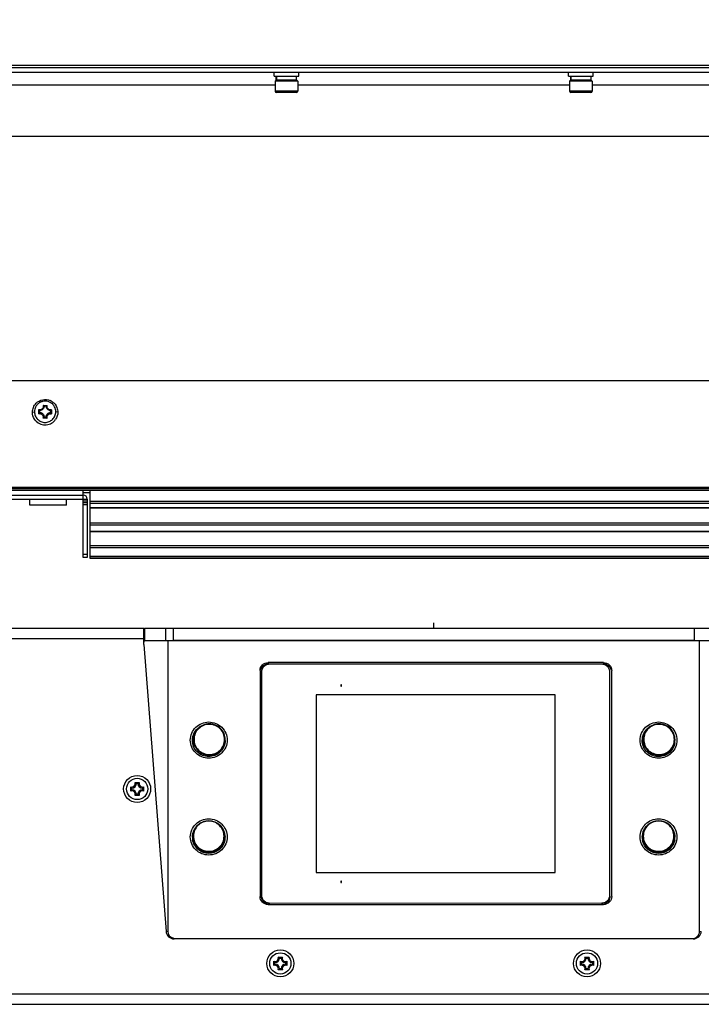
# Model space of a CAD drawing. Header units: millimetres. Extents: x 0 to 420, y 0 to 297.
# Tile 52 of 104: x 144 to 186, y 177 to 237. Entities that reach past the tile are written whole.
import ezdxf

# ---------------------------------------------------------------- set-up
doc = ezdxf.new("R2010")
doc.units = ezdxf.units.MM
doc.header["$LTSCALE"] = 23.1
doc.layers.get('0').update_dxf_attribs({"linetype": 'CONTINUOUS'})
for name, color, linetype in [('02___PRT_ALL_AXES', 7, 'CONTINUOUS'), ('06___PRT_ALL_SURFS', 7, 'CONTINUOUS'), ('DIM_PILOTEES', 7, 'CONTINUOUS')]:
    doc.layers.add(name, color=color, linetype=linetype)
doc.styles.get("Standard").update_dxf_attribs({"font": 'txt', "width": 0.7})
doc.dimstyles.new('DIMSTYLE_2', dxfattribs={"dimtxt": 2.5, "dimasz": 3.5, "dimexe": 2, "dimexo": 0, "dimtad": 1, "dimlfac": 4, "dimdsep": 46, "dimtxsty": 'Standard', "dimblk": '_FILLED', "dimblk1": '_FILLED', "dimblk2": '_FILLED', "dimcen": 0.09, "dimazin": 2, "dimtp": 0.8, "dimtm": 0.8, "dimtfac": 1, "dimtofl": 0, "dimtmove": 0, "dimatfit": 3, "dimldrblk": '_FILLED', "dimfxl": 0, "dimtolj": 1, "dimarcsym": 0})

# ---------------------------------------------------------------- blocks, each defined once
blk = doc.blocks.new('_FILLED')
at = {"color": 0, "linetype": 'ByBlock'}
blk.add_solid([(0, 0), (-1, 0.143), (-1, -0.143)], dxfattribs=at)
blk = doc.blocks.new('*D3')
at = {"layer": 'DIM_PILOTEES', "color": 2, "linetype": 'Continuous'}
for p, q in [((44.092, 203.811), (44.092, 268.512)), ((294.092, 203.807), (294.092, 268.512)), ((44.092, 266.512), (169.092, 266.512)), ((294.092, 266.512), (169.092, 266.512))]:
    blk.add_line(p, q, dxfattribs=at)
at = {"layer": 'DIM_PILOTEES', "color": 2, "linetype": 'Continuous', "xscale": 3.5, "yscale": 3.5, "zscale": 3.5, "rotation": 180}
blk.add_blockref('_FILLED', (44.092, 266.512), dxfattribs=at)
at = {"layer": 'DIM_PILOTEES', "color": 2, "linetype": 'Continuous', "xscale": 3.5, "yscale": 3.5, "zscale": 3.5}
blk.add_blockref('_FILLED', (294.092, 266.512), dxfattribs=at)
at = {"layer": 'DIM_PILOTEES', "color": 2, "linetype": 'Continuous', "insert": (168.02, 269.637), "char_height": 2.5, "width": 10.98214, "attachment_point": 2, "line_spacing_factor": 0.9}
blk.add_mtext('{\\ftxt;\\W0.0001;\\H0.0001;\\~}{\\ftxt;\\W2.9285714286;\\H2.5; }{\\ftxt;\\W0.0001;\\H0.0001;\\~}', dxfattribs=at)

msp = doc.modelspace()

# ---------------------------------------------------------------- linework, layer by layer
at = {"color": 7, "linetype": 'Continuous'}
for p, q in [((44.5293, 234.1414), (293.9168, 234.1414)), ((293.9168, 233.9789), (44.5293, 233.9789)), ((44.5418, 233.7289), (293.9168, 233.7289)), ((159.4793, 233.4789), (159.4793, 233.7289)), ((160.9793, 233.4789), (160.9793, 233.7289)), ((177.4793, 233.4789), (177.4793, 233.7289)), ((178.9793, 233.4789), (178.9793, 233.7289)), ((159.4793, 233.4789), (160.9793, 233.4789)), ((159.5956, 233.2289), (159.5418, 233.1751)), ((159.5418, 233.1751), (159.5418, 232.5539)), ((160.9168, 233.1751), (159.5418, 233.1751)), ((160.8631, 233.2289), (159.5956, 233.2289)), ((159.6043, 233.2289), (159.6043, 233.4789)), ((159.6117, 233.2289), (159.6117, 233.4789)), ((159.6362, 233.2289), (159.6362, 233.4789)), ((160.8543, 233.2289), (160.8543, 233.4789)), ((160.8631, 233.2289), (160.9168, 233.1751)), ((160.9168, 233.1751), (160.9168, 232.5539)), ((177.4793, 233.4789), (178.9793, 233.4789)), ((177.5956, 233.2289), (177.5418, 233.1751)), ((177.5418, 233.1751), (177.5418, 232.5539)), ((178.9168, 233.1751), (177.5418, 233.1751)), ((178.8631, 233.2289), (177.5956, 233.2289)), ((177.6043, 233.2289), (177.6043, 233.4789)), ((177.6117, 233.2289), (177.6117, 233.4789)), ((177.6362, 233.2289), (177.6362, 233.4789)), ((178.8543, 233.2289), (178.8543, 233.4789)), ((178.8631, 233.2289), (178.9168, 233.1751)), ((178.9168, 233.1751), (178.9168, 232.5539)), ((159.5418, 232.9264), (142.9168, 232.9264)), ((160.9168, 232.5539), (159.5418, 232.5539)), ((160.8418, 232.4789), (159.6168, 232.4789)), ((177.5418, 232.9264), (160.9168, 232.9264)), ((178.9168, 232.5539), (177.5418, 232.5539)), ((178.8418, 232.4789), (177.6168, 232.4789)), ((195.5418, 232.9264), (178.9168, 232.9264)), ((48.3543, 214.8636), (290.1043, 214.8636)), ((145.3558, 213.3477), (145.6113, 213.345)), ((145.5474, 213.3094), (145.4185, 213.3108)), ((144.7043, 212.9288), (144.8296, 212.9456)), ((145.0862, 212.8316), (145.089, 213.0868)), ((145.141, 213.0394), (145.1396, 212.9106)), ((145.6028, 212.5623), (145.3474, 212.565)), ((145.4112, 212.6333), (145.5401, 212.632)), ((145.8177, 212.9034), (145.819, 213.0321)), ((145.8724, 213.0784), (145.8697, 212.8232)), ((146.2543, 212.9288), (146.1292, 212.9456)), ((96.375, 208.3493), (242.0836, 208.3493)), ((96.4272, 208.2588), (242.0314, 208.2588)), ((96.477, 208.1727), (241.9817, 208.1727)), ((96.4873, 208.1548), (241.9714, 208.1548)), ((125.6543, 207.8555), (147.8043, 207.8555)), ((147.8043, 204.0414), (147.8043, 208.1548)), ((148.2293, 207.9914), (147.8043, 207.9914)), ((148.2293, 203.9789), (148.2293, 208.1548)), ((125.4043, 207.6164), (148.0543, 207.6164)), ((144.5418, 207.2414), (144.5418, 207.6164)), ((146.7918, 207.2414), (144.5418, 207.2414)), ((146.7918, 207.2414), (146.7918, 207.6164)), ((148.0543, 207.4914), (147.8043, 207.4914)), ((147.8043, 207.3994), (148.0543, 207.3994)), ((147.8043, 207.2924), (148.0543, 207.2924)), ((148.0543, 207.6164), (148.0543, 204.0414)), ((190.2293, 207.4726), (148.2293, 207.4726)), ((190.2293, 207.344), (148.2293, 207.344)), ((148.2293, 207.1127), (190.2293, 207.1127)), ((148.2293, 207.0912), (190.2293, 207.0912)), ((190.2293, 206.1507), (148.2293, 206.1507)), ((190.2293, 206.0221), (148.2293, 206.0221)), ((190.2293, 205.6269), (148.2293, 205.6269)), ((190.2293, 205.6054), (148.2293, 205.6054)), ((190.2293, 204.761), (148.2293, 204.761)), ((148.0543, 204.2216), (147.8043, 204.2216)), ((190.2293, 204.6324), (148.2293, 204.6324)), ((190.2293, 204.1114), (148.2293, 204.1114)), ((190.2293, 204.0899), (148.2293, 204.0899)), ((148.0543, 204.0414), (147.8043, 204.0414)), ((190.2293, 203.9789), (148.2293, 203.9789)), ((44.7293, 199.7289), (151.5068, 199.7289)), ((151.5068, 198.7289), (151.5068, 199.7321)), ((151.5521, 199.7289), (151.5521, 198.9789)), ((151.5521, 199.7289), (186.9065, 199.7289)), ((152.8458, 199.7289), (152.8458, 198.9789)), ((153.3005, 199.7289), (153.3005, 198.9789)), ((185.1582, 199.7289), (185.1582, 198.9789)), ((99.2343, 199.1039), (151.5068, 199.1039)), ((151.5068, 198.7289), (152.8685, 181.1902)), ((151.5521, 198.9789), (186.9202, 198.9789)), ((151.5521, 198.9786), (152.8458, 198.9786)), ((152.9742, 198.9786), (152.9743, 181.1992)), ((185.1582, 198.9789), (153.3005, 198.9786)), ((185.4843, 181.1988), (185.4842, 198.9789)), ((179.5017, 197.5198), (159.2017, 197.5196)), ((158.7017, 197.0265), (158.7018, 183.4158)), ((180.0018, 183.4159), (180.0017, 197.0267)), ((163.5892, 196.2622), (163.5642, 196.2622)), ((163.5642, 196.2622), (163.5642, 196.1882)), ((163.5892, 196.1882), (163.5892, 196.2622)), ((176.6517, 195.6458), (162.0517, 195.6457)), ((162.0517, 195.6457), (162.0518, 184.7966)), ((163.5642, 196.1882), (163.5892, 196.1882)), ((176.6518, 184.7967), (176.6517, 195.6458)), ((176.6517, 195.6417), (162.0517, 195.6416)), ((154.5399, 192.9182), (154.5399, 192.9136)), ((156.4899, 192.9068), (156.4899, 192.9114)), ((182.033, 192.9174), (182.033, 192.9128)), ((183.9829, 192.9082), (183.983, 192.9128)), ((150.9766, 190.2882), (151.2321, 190.2882)), ((150.7126, 189.7686), (150.7126, 190.0241)), ((150.7793, 189.8464), (150.7793, 189.9464)), ((151.0543, 190.2214), (151.1543, 190.2214)), ((151.4293, 189.9464), (151.4293, 189.8464)), ((151.4961, 190.0241), (151.4961, 189.7686)), ((151.2321, 189.5046), (150.9766, 189.5046)), ((151.1543, 189.5714), (151.0543, 189.5714)), ((154.5043, 187.0006), (154.5043, 186.996)), ((156.4543, 186.9892), (156.4543, 186.9938)), ((182.0043, 186.9997), (182.0043, 186.9951)), ((183.9543, 186.9905), (183.9543, 186.9951)), ((162.0518, 184.7966), (176.6518, 184.7967)), ((163.5893, 184.2542), (163.5643, 184.2542)), ((163.5643, 184.2542), (163.5643, 184.1802)), ((163.5893, 184.1802), (163.5893, 184.2542)), ((163.5643, 184.1802), (163.5893, 184.1802)), ((159.2018, 182.9226), (179.5018, 182.9228)), ((159.2018, 182.8401), (159.2018, 182.9226)), ((159.2018, 182.8401), (179.5018, 182.8402)), ((179.5018, 182.9228), (179.5018, 182.8402)), ((152.8714, 181.1769), (152.9743, 181.1992)), ((185.4843, 181.1988), (185.5872, 181.1766)), ((185.0916, 180.7289), (153.367, 180.7289)), ((159.7266, 179.6207), (159.9821, 179.6207)), ((159.8043, 179.5539), (159.9043, 179.5539)), ((178.4766, 179.6207), (178.7321, 179.6207)), ((178.5543, 179.5539), (178.6543, 179.5539)), ((159.4626, 179.1011), (159.4626, 179.3566)), ((159.5293, 179.1789), (159.5293, 179.2789)), ((159.9821, 178.8371), (159.7266, 178.8371)), ((159.9043, 178.9039), (159.8043, 178.9039)), ((160.1793, 179.2789), (160.1793, 179.1789)), ((160.2461, 179.3566), (160.2461, 179.1011)), ((178.2126, 179.1011), (178.2126, 179.3566)), ((178.2793, 179.1789), (178.2793, 179.2789)), ((178.7321, 178.8371), (178.4766, 178.8371)), ((178.6543, 178.9039), (178.5543, 178.9039)), ((178.9293, 179.2789), (178.9293, 179.1789)), ((178.9961, 179.3566), (178.9961, 179.1011)), ((239.2243, 177.3539), (99.2343, 177.3539)), ((44.2168, 176.7289), (294.0339, 176.7289))]:
    msp.add_line(p, q, dxfattribs=at)
at = {"color": 2, "linetype": 'Continuous'}
msp.add_line((145.7918, 212.9932), (145.7918, 212.9768), dxfattribs=at)
at = {"color": 7, "linetype": 'Continuous'}
for centre, radius in [((151.1043, 189.8964), 0.825), ((151.1043, 189.8964), 0.65), ((159.8543, 179.2289), 0.825), ((178.6043, 179.2289), 0.825), ((159.8543, 179.2289), 0.65), ((178.6043, 179.2289), 0.65)]:
    msp.add_circle(centre, radius, dxfattribs=at)
for centre, radius, start, end in [((159.6168, 232.5539), 0.075, 180, 270), ((160.8418, 232.5539), 0.075, 270, 0), ((177.6168, 232.5539), 0.075, 180, 270), ((178.8418, 232.5539), 0.075, 270, 0), ((145.4782, 212.955), 0.6489, 150.722374, 180.000161), ((145.4782, 212.9583), 0.6488, 153.645979, 179.999655), ((145.4724, 212.9184), 0.7873, 55.554153, 66.8421), ((145.4804, 212.955), 0.6489, 0.002875, 28.045151), ((145.4805, 212.9583), 0.6488, 0.000188, 25.121405), ((145.8006, 212.4028), 0.8332, 147.143445, 149.025784), ((145.3352, 213.3087), 0.3314, 222.02282, 223.394054), ((145.1473, 212.4076), 0.8334, 29.910426, 31.835858), ((145.631, 213.3071), 0.3325, 315.140822, 316.554425), ((145.4792, 212.9289), 0.775, 224.079429, 326.027318), ((147.8043, 207.6164), 0.25, 0, 90), ((155.4572, 192.7012), 0.9779, 172.396156, 175.150245), ((155.4565, 192.7014), 0.9772, 164.826867, 172.399224), ((155.4556, 192.7012), 0.9764, 157.244524, 164.804694), ((182.9572, 192.7014), 0.9779, 172.396156, 175.150245), ((182.9565, 192.7016), 0.9772, 164.826867, 172.399224), ((182.9537, 192.702), 0.9744, 159.431908, 164.810338), ((150.7793, 190.2214), 0.2082, 251.302483, 18.697517), ((151.4293, 190.2214), 0.2082, 161.302483, 288.697517), ((150.7793, 189.5714), 0.2082, 341.302483, 108.697517), ((150.7793, 190.2214), 0.275, 270, 360), ((150.7793, 189.5714), 0.275, 0, 90), ((151.4293, 190.2214), 0.275, 180, 270), ((151.4293, 189.5714), 0.275, 90, 180), ((151.4293, 189.5714), 0.2082, 71.302483, 198.697517), ((155.4572, 186.7835), 0.9779, 172.396697, 175.150087), ((155.4579, 186.7834), 0.9787, 167.520124, 172.397601), ((155.4545, 186.7841), 0.9752, 167.163428, 167.517568), ((182.9572, 186.7837), 0.9779, 172.396156, 175.150245), ((182.9578, 186.7836), 0.9786, 167.230992, 172.397189), ((183.0007, 186.7836), 0.9787, 7.604129, 12.504845), ((183.0014, 186.7837), 0.9779, 4.850456, 7.605043), ((159.2021, 183.349), 0.509, 255.196054, 269.967308), ((179.5017, 183.3474), 0.5072, 270.014816, 277.497489), ((179.5015, 183.3478), 0.5076, 277.507352, 292.221484), ((153.367, 181.2289), 0.5, 184.439475, 270), ((185.0916, 181.2289), 0.5, 270, 355.560525), ((159.5293, 179.5539), 0.2082, 251.302483, 18.697517), ((159.5293, 179.5539), 0.275, 270, 360), ((160.1793, 179.5539), 0.275, 180, 270), ((160.1793, 179.5539), 0.2082, 161.302483, 288.697517), ((178.2793, 179.5539), 0.2082, 251.302483, 18.697517), ((178.2793, 179.5539), 0.275, 270, 360), ((178.9293, 179.5539), 0.275, 180, 270), ((178.9293, 179.5539), 0.2082, 161.302483, 288.697517), ((159.5293, 178.9039), 0.2082, 341.302483, 108.697517), ((159.5293, 178.9039), 0.275, 0, 90), ((160.1793, 178.9039), 0.275, 90, 180), ((160.1793, 178.9039), 0.2082, 71.302483, 198.697517), ((178.2793, 178.9039), 0.2082, 341.302483, 108.697517), ((178.2793, 178.9039), 0.275, 0, 90), ((178.9293, 178.9039), 0.275, 90, 180), ((178.9293, 178.9039), 0.2082, 71.302483, 198.697517)]:
    msp.add_arc(centre, radius, start, end, dxfattribs=at)
for centre, major_axis, ratio, start_param, end_param in [((151.5735, 198.8536), (-0.012, 0.1249), 0.4523535, -0.0434215, 1.336453), ((153.5251, 181.2548), (0.5009, 0.2616), 0.8754595, 2.7126886, 4.0171968), ((184.9336, 181.2544), (0.5009, -0.2617), 0.8754568, 5.2503582, 6.7121149)]:
    msp.add_ellipse(centre, major_axis=major_axis, ratio=ratio, start_param=start_param, end_param=end_param, dxfattribs=at)
for points, knots in [([(144.9347, 213.4802), (145.0415, 213.586), (145.325, 213.7361), (145.6439, 213.7012), (145.782, 213.6422)], [0, 0, 0, 0, 0.5002778, 1, 1, 1, 1]), ([(145.4863, 213.6044), (145.4285, 213.605), (145.312, 213.5906), (145.1498, 213.5238), (145.0109, 213.4165), (144.9405, 213.3228), (144.9122, 213.2723)], [0, 0, 0, 0, 0.2500676, 0.500102, 0.7500824, 1, 1, 1, 1]), ([(145.3558, 213.3477), (145.3618, 213.3295), (145.3686, 213.2911), (145.3627, 213.233), (145.3411, 213.1788), (145.3054, 213.1326), (145.2583, 213.0979), (145.2036, 213.0775), (145.1454, 213.0728), (145.1071, 213.0805), (145.089, 213.0868)], [0, 0, 0, 0, 0.1249486, 0.2498844, 0.3748412, 0.4998257, 0.6248429, 0.7498878, 0.8749407, 1, 1, 1, 1]), ([(145.4185, 213.3108), (145.4193, 213.2926), (145.417, 213.2559), (145.3975, 213.1856), (145.3458, 213.1076), (145.2667, 213.0577), (145.1959, 213.0397), (145.1592, 213.0382), (145.141, 213.0394)], [0, 0, 0, 0, 0.1252893, 0.2505761, 0.4998406, 0.7492017, 0.874592, 1, 1, 1, 1]), ([(145.4185, 213.3108), (145.4138, 213.3139), (145.3935, 213.3272), (145.3724, 213.3393), (145.3558, 213.3477)], [0, 0, 0, 0, 0.2325524, 1, 1, 1, 1]), ([(146.0531, 213.2601), (146.0259, 213.3111), (145.9575, 213.4063), (145.821, 213.5166), (145.6602, 213.5869), (145.5441, 213.6037), (145.4863, 213.6044)], [0, 0, 0, 0, 0.2499164, 0.4998956, 0.7499301, 1, 1, 1, 1]), ([(145.819, 213.0321), (145.8008, 213.0313), (145.7642, 213.0336), (145.6937, 213.0531), (145.6157, 213.1047), (145.5658, 213.1838), (145.5477, 213.2545), (145.5462, 213.2912), (145.5474, 213.3094)], [0, 0, 0, 0, 0.1254093, 0.2507998, 0.5001594, 0.7494223, 0.8747094, 1, 1, 1, 1]), ([(145.5474, 213.3094), (145.5522, 213.3124), (145.5729, 213.3252), (145.5944, 213.3369), (145.6113, 213.345)], [0, 0, 0, 0, 0.232601, 1, 1, 1, 1]), ([(145.8724, 213.0784), (145.8541, 213.0725), (145.8157, 213.0656), (145.7576, 213.0715), (145.7033, 213.0931), (145.657, 213.1288), (145.6223, 213.1758), (145.6019, 213.2305), (145.5972, 213.2886), (145.6049, 213.3269), (145.6113, 213.345)], [0, 0, 0, 0, 0.1250612, 0.2501145, 0.3751586, 0.5001743, 0.6251573, 0.7501133, 0.8750496, 1, 1, 1, 1]), ([(144.9225, 212.3898), (144.8868, 212.4266), (144.7643, 212.5812), (144.7043, 212.7835), (144.7043, 212.9288)], [0, 0, 0, 0, 0.2607867, 1, 1, 1, 1]), ([(144.8293, 212.955), (144.8293, 212.9128), (144.8376, 212.8283), (144.8743, 212.7065), (144.934, 212.5941), (145.0143, 212.4954), (145.1123, 212.4141), (145.2241, 212.3533), (145.3456, 212.3153), (145.4301, 212.3061), (145.4723, 212.3057)], [0, 0, 0, 0, 0.124942, 0.2498928, 0.3748598, 0.499848, 0.6248594, 0.7498925, 0.874938, 1, 1, 1, 1]), ([(145.0862, 212.8316), (145.1045, 212.8376), (145.1429, 212.8444), (145.201, 212.8385), (145.2553, 212.8169), (145.3016, 212.7812), (145.3363, 212.7343), (145.3568, 212.6796), (145.3614, 212.6214), (145.3537, 212.5832), (145.3474, 212.565)], [0, 0, 0, 0, 0.1250612, 0.2501145, 0.3751586, 0.5001743, 0.6251573, 0.7501133, 0.8750496, 1, 1, 1, 1]), ([(145.141, 213.0394), (145.137, 213.0424), (145.1207, 213.0553), (145.1052, 213.0695), (145.0943, 213.081)], [0, 0, 0, 0, 0.2383886, 1, 1, 1, 1]), ([(145.1396, 212.9106), (145.1363, 212.9063), (145.1229, 212.888), (145.11, 212.8693), (145.1007, 212.8548)], [0, 0, 0, 0, 0.2415, 1, 1, 1, 1]), ([(145.1396, 212.9106), (145.1578, 212.9114), (145.1945, 212.9092), (145.2649, 212.8896), (145.3429, 212.838), (145.3929, 212.759), (145.4109, 212.6882), (145.4124, 212.6515), (145.4112, 212.6333)], [0, 0, 0, 0, 0.1254093, 0.2507998, 0.5001594, 0.7494223, 0.8747094, 1, 1, 1, 1]), ([(145.3766, 212.594), (145.3743, 212.5915), (145.3648, 212.5816), (145.355, 212.572), (145.3474, 212.565)], [0, 0, 0, 0, 0.2442873, 1, 1, 1, 1]), ([(145.4112, 212.6333), (145.4085, 212.63), (145.3973, 212.6166), (145.3857, 212.6036), (145.3766, 212.594)], [0, 0, 0, 0, 0.2449129, 1, 1, 1, 1]), ([(145.4723, 212.3057), (145.5151, 212.3052), (145.6009, 212.3128), (145.7248, 212.3491), (145.8391, 212.4091), (145.9394, 212.4904), (146.0218, 212.5897), (146.0831, 212.7033), (146.1208, 212.8266), (146.1293, 212.9123), (146.1293, 212.955)], [0, 0, 0, 0, 0.1250616, 0.2501075, 0.3751412, 0.5001532, 0.6251417, 0.7501085, 0.8750588, 1, 1, 1, 1]), ([(145.5401, 212.632), (145.5393, 212.6501), (145.5416, 212.6868), (145.5612, 212.7572), (145.6128, 212.8351), (145.6919, 212.885), (145.7627, 212.9031), (145.7995, 212.9045), (145.8177, 212.9034)], [0, 0, 0, 0, 0.1252893, 0.2505761, 0.4998406, 0.7492017, 0.874592, 1, 1, 1, 1]), ([(145.5401, 212.632), (145.5428, 212.6286), (145.5537, 212.6149), (145.5652, 212.6016), (145.5741, 212.5918)], [0, 0, 0, 0, 0.2449066, 1, 1, 1, 1]), ([(145.5741, 212.5918), (145.5763, 212.5894), (145.5857, 212.5793), (145.5953, 212.5695), (145.6028, 212.5623)], [0, 0, 0, 0, 0.2442875, 1, 1, 1, 1]), ([(145.6028, 212.5623), (145.5969, 212.5805), (145.59, 212.6189), (145.5959, 212.677), (145.6176, 212.7312), (145.6533, 212.7775), (145.7003, 212.8121), (145.755, 212.8326), (145.8132, 212.8372), (145.8515, 212.8295), (145.8697, 212.8232)], [0, 0, 0, 0, 0.1249486, 0.2498844, 0.3748412, 0.4998257, 0.6248429, 0.7498878, 0.8749407, 1, 1, 1, 1]), ([(145.8177, 212.9034), (145.8208, 212.8989), (145.8339, 212.8805), (145.8463, 212.8617), (145.8553, 212.8472)], [0, 0, 0, 0, 0.2416211, 1, 1, 1, 1]), ([(145.819, 213.0321), (145.8231, 213.035), (145.8397, 213.0475), (145.8555, 213.0613), (145.8667, 213.0725)], [0, 0, 0, 0, 0.2385374, 1, 1, 1, 1]), ([(159.2017, 197.5196), (159.1367, 197.5196), (159.0055, 197.4941), (158.8394, 197.3846), (158.7278, 197.2207), (158.7017, 197.0907), (158.7017, 197.0265)], [0, 0, 0, 0, 0.2516138, 0.5022552, 0.7515757, 1, 1, 1, 1]), ([(180.0017, 197.0267), (180.0017, 197.0908), (179.9755, 197.2209), (179.864, 197.3848), (179.6978, 197.4943), (179.5667, 197.5198), (179.5017, 197.5198)], [0, 0, 0, 0, 0.2484242, 0.4977447, 0.7483861, 1, 1, 1, 1]), ([(156.4899, 192.9114), (156.4901, 193.0366), (156.4395, 193.2901), (156.2231, 193.61), (155.8996, 193.8242), (155.5185, 193.9001), (155.1367, 193.8268), (154.8118, 193.6149), (154.5931, 193.2965), (154.5407, 193.0434), (154.5399, 192.9183)], [0, 0, 0, 0, 0.1243172, 0.2490324, 0.3743096, 0.4999861, 0.6256666, 0.7509536, 0.8756787, 1, 1, 1, 1]), ([(156.45, 192.918), (156.4507, 193.038), (156.4032, 193.2814), (156.1966, 193.5892), (155.8866, 193.7958), (155.5206, 193.8696), (155.1537, 193.8001), (154.8413, 193.5972), (154.631, 193.2918), (154.5806, 193.049), (154.5799, 192.929)], [0, 0, 0, 0, 0.1241973, 0.2488591, 0.3741809, 0.4999732, 0.6257733, 0.751114, 0.8757948, 1, 1, 1, 1]), ([(183.983, 192.9128), (183.983, 193.0379), (183.9321, 193.2914), (183.7153, 193.6111), (183.3916, 193.8249), (183.0103, 193.9003), (182.6287, 193.8266), (182.304, 193.6144), (182.0857, 193.2957), (182.0336, 193.0425), (182.033, 192.9174)], [0, 0, 0, 0, 0.1243179, 0.2490348, 0.3743138, 0.499991, 0.6256708, 0.7509561, 0.8756794, 1, 1, 1, 1]), ([(183.943, 192.9193), (183.9436, 193.0393), (183.8958, 193.2827), (183.6889, 193.5902), (183.3786, 193.7965), (183.0125, 193.8699), (182.6457, 193.7999), (182.3335, 193.5966), (182.1236, 193.2911), (182.0735, 193.0481), (182.0729, 192.9281)], [0, 0, 0, 0, 0.124198, 0.2488617, 0.3741854, 0.4999784, 0.6257777, 0.7511167, 0.8757956, 1, 1, 1, 1]), ([(154.5399, 192.9136), (154.5398, 192.7887), (154.5903, 192.5355), (154.8067, 192.2159), (155.1301, 192.0019), (155.5114, 191.926), (155.8932, 191.9992), (156.2181, 192.211), (156.4368, 192.529), (156.4891, 192.7819), (156.4899, 192.9068)], [0, 0, 0, 0, 0.1242005, 0.248867, 0.3741925, 0.4999849, 0.625782, 0.7511188, 0.8757966, 1, 1, 1, 1]), ([(154.5799, 192.929), (154.5791, 192.8089), (154.6266, 192.5655), (154.8332, 192.2577), (155.1432, 192.0512), (155.5092, 191.9773), (155.8761, 192.0469), (156.1885, 192.2498), (156.3989, 192.5551), (156.4492, 192.798), (156.45, 192.918)], [0, 0, 0, 0, 0.1241973, 0.2488591, 0.3741809, 0.4999732, 0.6257733, 0.751114, 0.8757948, 1, 1, 1, 1]), ([(182.033, 192.9128), (182.033, 192.7878), (182.0838, 192.5347), (182.3006, 192.2153), (182.6242, 192.0017), (183.0056, 191.9263), (183.3873, 191.9999), (183.712, 192.212), (183.9303, 192.5303), (183.9823, 192.7832), (183.9829, 192.9082)], [0, 0, 0, 0, 0.1242013, 0.2488696, 0.374197, 0.4999902, 0.6257865, 0.7511215, 0.8757974, 1, 1, 1, 1]), ([(182.0729, 192.9281), (182.0723, 192.8081), (182.1201, 192.5647), (182.327, 192.2572), (182.6373, 192.051), (183.0034, 191.9776), (183.3702, 192.0475), (183.6824, 192.2508), (183.8923, 192.5564), (183.9424, 192.7993), (183.943, 192.9193)], [0, 0, 0, 0, 0.124198, 0.2488617, 0.3741854, 0.4999784, 0.6257777, 0.7511167, 0.8757956, 1, 1, 1, 1]), ([(151.0543, 190.2214), (151.0486, 190.2271), (151.0241, 190.2509), (150.9978, 190.2729), (150.9766, 190.2882)], [0, 0, 0, 0, 0.2346227, 1, 1, 1, 1]), ([(151.1543, 190.2214), (151.16, 190.2271), (151.1845, 190.2509), (151.2108, 190.2729), (151.2321, 190.2882)], [0, 0, 0, 0, 0.2346227, 1, 1, 1, 1]), ([(150.7793, 189.9464), (150.7736, 189.9521), (150.7499, 189.9766), (150.7278, 190.0029), (150.7126, 190.0241)], [0, 0, 0, 0, 0.2346227, 1, 1, 1, 1]), ([(150.7793, 189.8464), (150.7736, 189.8407), (150.7499, 189.8162), (150.7278, 189.7899), (150.7126, 189.7686)], [0, 0, 0, 0, 0.2346227, 1, 1, 1, 1]), ([(151.4293, 189.9464), (151.435, 189.9521), (151.4588, 189.9766), (151.4808, 190.0029), (151.4961, 190.0241)], [0, 0, 0, 0, 0.2346227, 1, 1, 1, 1]), ([(151.4293, 189.8464), (151.435, 189.8407), (151.4588, 189.8162), (151.4808, 189.7899), (151.4961, 189.7686)], [0, 0, 0, 0, 0.2346227, 1, 1, 1, 1]), ([(151.0543, 189.5714), (151.0486, 189.5657), (151.0241, 189.5419), (150.9978, 189.5199), (150.9766, 189.5046)], [0, 0, 0, 0, 0.2346227, 1, 1, 1, 1]), ([(151.1543, 189.5714), (151.16, 189.5657), (151.1845, 189.5419), (151.2108, 189.5199), (151.2321, 189.5046)], [0, 0, 0, 0, 0.2346227, 1, 1, 1, 1]), ([(154.5043, 187.0006), (154.5051, 187.1258), (154.5575, 187.3789), (154.7762, 187.6973), (155.1011, 187.9092), (155.4828, 187.9825), (155.864, 187.9066), (156.1874, 187.6924), (156.4039, 187.3725), (156.4544, 187.1189), (156.4543, 186.9938)], [0, 0, 0, 0, 0.1243214, 0.2490465, 0.3743337, 0.5000142, 0.6256907, 0.7509677, 0.8756828, 1, 1, 1, 1]), ([(156.4143, 187.0004), (156.4151, 187.1204), (156.3676, 187.3638), (156.161, 187.6716), (155.851, 187.8782), (155.485, 187.952), (155.1181, 187.8825), (154.8057, 187.6795), (154.5954, 187.3742), (154.545, 187.1314), (154.5442, 187.0113)], [0, 0, 0, 0, 0.1241973, 0.2488591, 0.3741809, 0.4999732, 0.6257733, 0.751114, 0.8757948, 1, 1, 1, 1]), ([(182.0043, 186.9997), (182.0049, 187.1249), (182.057, 187.3781), (182.2754, 187.6967), (182.6001, 187.909), (182.9817, 187.9827), (183.3629, 187.9072), (183.6866, 187.6934), (183.9034, 187.3737), (183.9543, 187.1203), (183.9543, 186.9951)], [0, 0, 0, 0, 0.1243207, 0.2490441, 0.3743295, 0.5000094, 0.6256865, 0.7509653, 0.8756821, 1, 1, 1, 1]), ([(183.9144, 187.0017), (183.9149, 187.1217), (183.8672, 187.3651), (183.6602, 187.6726), (183.35, 187.8788), (182.9839, 187.9522), (182.6171, 187.8823), (182.3049, 187.679), (182.0949, 187.3734), (182.0448, 187.1305), (182.0442, 187.0105)], [0, 0, 0, 0, 0.124198, 0.2488617, 0.3741854, 0.4999784, 0.6257777, 0.7511167, 0.8757956, 1, 1, 1, 1]), ([(154.5043, 186.996), (154.5042, 186.8711), (154.5547, 186.6179), (154.7711, 186.2983), (155.0945, 186.0843), (155.4758, 186.0084), (155.8576, 186.0816), (156.1825, 186.2934), (156.4011, 186.6114), (156.4535, 186.8643), (156.4543, 186.9892)], [0, 0, 0, 0, 0.1242005, 0.248867, 0.3741925, 0.4999849, 0.6257821, 0.7511188, 0.8757966, 1, 1, 1, 1]), ([(154.5442, 187.0113), (154.5435, 186.8913), (154.591, 186.6479), (154.7976, 186.3401), (155.1076, 186.1336), (155.4736, 186.0597), (155.8405, 186.1293), (156.1529, 186.3322), (156.3632, 186.6375), (156.4136, 186.8804), (156.4143, 187.0004)], [0, 0, 0, 0, 0.1241973, 0.2488591, 0.3741809, 0.4999732, 0.6257733, 0.751114, 0.8757948, 1, 1, 1, 1]), ([(182.0043, 186.9951), (182.0043, 186.8702), (182.0552, 186.617), (182.2719, 186.2977), (182.5956, 186.0841), (182.9769, 186.0086), (183.3586, 186.0823), (183.6833, 186.2944), (183.9016, 186.6127), (183.9537, 186.8656), (183.9543, 186.9905)], [0, 0, 0, 0, 0.1242013, 0.2488696, 0.374197, 0.4999902, 0.6257865, 0.7511215, 0.8757974, 1, 1, 1, 1]), ([(182.0442, 187.0105), (182.0437, 186.8905), (182.0914, 186.6471), (182.2984, 186.3396), (182.6086, 186.1333), (182.9747, 186.0599), (183.3415, 186.1299), (183.6537, 186.3332), (183.8637, 186.6387), (183.9138, 186.8817), (183.9144, 187.0017)], [0, 0, 0, 0, 0.124198, 0.2488617, 0.3741854, 0.4999784, 0.6257777, 0.7511167, 0.8757956, 1, 1, 1, 1]), ([(158.7018, 183.4158), (158.7018, 183.3516), (158.7279, 183.2216), (158.8395, 183.0576), (159.0056, 182.9482), (159.1368, 182.9226), (159.2018, 182.9226)], [0, 0, 0, 0, 0.2484242, 0.4977447, 0.7483861, 1, 1, 1, 1]), ([(159.072, 182.857), (158.9689, 182.8843), (158.7757, 183.0091), (158.7018, 183.2275), (158.7018, 183.3332)], [0, 0, 0, 0, 0.5020375, 1, 1, 1, 1]), ([(179.5018, 182.9228), (179.5668, 182.9228), (179.6979, 182.9483), (179.8641, 183.0578), (179.9756, 183.2217), (180.0018, 183.3517), (180.0018, 183.4159)], [0, 0, 0, 0, 0.2516138, 0.5022552, 0.7515757, 1, 1, 1, 1]), ([(180.0018, 183.3334), (180.0018, 183.2379), (179.9423, 183.0419), (179.7825, 182.9144), (179.6935, 182.8779)], [0, 0, 0, 0, 0.4982309, 1, 1, 1, 1]), ([(159.8043, 179.5539), (159.7986, 179.5596), (159.7741, 179.5834), (159.7478, 179.6054), (159.7266, 179.6207)], [0, 0, 0, 0, 0.2346227, 1, 1, 1, 1]), ([(159.9043, 179.5539), (159.91, 179.5596), (159.9345, 179.5834), (159.9608, 179.6054), (159.9821, 179.6207)], [0, 0, 0, 0, 0.2346227, 1, 1, 1, 1]), ([(178.5543, 179.5539), (178.5486, 179.5596), (178.5241, 179.5834), (178.4978, 179.6054), (178.4766, 179.6207)], [0, 0, 0, 0, 0.2346227, 1, 1, 1, 1]), ([(178.6543, 179.5539), (178.66, 179.5596), (178.6845, 179.5834), (178.7108, 179.6054), (178.7321, 179.6207)], [0, 0, 0, 0, 0.2346227, 1, 1, 1, 1]), ([(159.5293, 179.2789), (159.5236, 179.2846), (159.4999, 179.3091), (159.4778, 179.3354), (159.4626, 179.3566)], [0, 0, 0, 0, 0.2346227, 1, 1, 1, 1]), ([(159.5293, 179.1789), (159.5236, 179.1732), (159.4999, 179.1487), (159.4778, 179.1224), (159.4626, 179.1011)], [0, 0, 0, 0, 0.2346227, 1, 1, 1, 1]), ([(159.8043, 178.9039), (159.7986, 178.8982), (159.7741, 178.8744), (159.7478, 178.8524), (159.7266, 178.8371)], [0, 0, 0, 0, 0.2346227, 1, 1, 1, 1]), ([(159.9043, 178.9039), (159.91, 178.8982), (159.9345, 178.8744), (159.9608, 178.8524), (159.9821, 178.8371)], [0, 0, 0, 0, 0.2346227, 1, 1, 1, 1]), ([(160.1793, 179.2789), (160.185, 179.2846), (160.2088, 179.3091), (160.2308, 179.3354), (160.2461, 179.3566)], [0, 0, 0, 0, 0.2346227, 1, 1, 1, 1]), ([(160.1793, 179.1789), (160.185, 179.1732), (160.2088, 179.1487), (160.2308, 179.1224), (160.2461, 179.1011)], [0, 0, 0, 0, 0.2346227, 1, 1, 1, 1]), ([(178.2793, 179.2789), (178.2736, 179.2846), (178.2499, 179.3091), (178.2278, 179.3354), (178.2126, 179.3566)], [0, 0, 0, 0, 0.2346227, 1, 1, 1, 1]), ([(178.2793, 179.1789), (178.2736, 179.1732), (178.2499, 179.1487), (178.2278, 179.1224), (178.2126, 179.1011)], [0, 0, 0, 0, 0.2346227, 1, 1, 1, 1]), ([(178.5543, 178.9039), (178.5486, 178.8982), (178.5241, 178.8744), (178.4978, 178.8524), (178.4766, 178.8371)], [0, 0, 0, 0, 0.2346227, 1, 1, 1, 1]), ([(178.6543, 178.9039), (178.66, 178.8982), (178.6845, 178.8744), (178.7108, 178.8524), (178.7321, 178.8371)], [0, 0, 0, 0, 0.2346227, 1, 1, 1, 1]), ([(178.9293, 179.2789), (178.935, 179.2846), (178.9588, 179.3091), (178.9808, 179.3354), (178.9961, 179.3566)], [0, 0, 0, 0, 0.2346227, 1, 1, 1, 1]), ([(178.9293, 179.1789), (178.935, 179.1732), (178.9588, 179.1487), (178.9808, 179.1224), (178.9961, 179.1011)], [0, 0, 0, 0, 0.2346227, 1, 1, 1, 1])]:
    msp.add_open_spline(points, degree=3, knots=knots, dxfattribs=at)
for points in [[(144.7043, 212.9288), (144.7043, 213.03), (144.7248, 213.1331), (144.7638, 213.2265)], [(144.7638, 213.2265), (144.803, 213.3206), (144.8623, 213.4084), (144.9347, 213.4802)], [(145.9177, 213.5676), (146.0424, 213.4822), (146.1445, 213.3535), (146.2003, 213.213)], [(146.2003, 213.213), (146.2359, 213.1234), (146.2543, 213.0252), (146.2543, 212.9288)], [(146.2543, 212.9288), (146.2543, 212.7779), (146.2062, 212.621), (146.1219, 212.4959)]]:
    msp.add_open_spline(points, degree=3, dxfattribs=at)
at = {"layer": '02___PRT_ALL_AXES', "color": 7, "linetype": 'Continuous'}
for p, q in [((64.4642, 229.8157), (290.1043, 229.8157)), ((179.6142, 197.6226), (159.1142, 197.6224)), ((159.1142, 197.6224), (159.1142, 197.5234)), ((179.6142, 197.5236), (159.1142, 197.5234)), ((179.6142, 197.6226), (179.6142, 197.5236)), ((158.6142, 197.1293), (158.6143, 183.3213)), ((180.1143, 183.3215), (180.1142, 197.1295)), ((154.5399, 192.6823), (154.5399, 192.9136)), ((182.033, 192.6814), (182.033, 192.9128)), ((183.983, 192.8589), (183.983, 192.9128)), ((159.1143, 182.8282), (179.6143, 182.8283))]:
    msp.add_line(p, q, dxfattribs=at)
at = {"layer": '02___PRT_ALL_AXES', "color": 40, "linetype": 'Continuous'}
msp.add_line((169.2292, 200.0583), (169.2292, 199.7289), dxfattribs=at)
at = {"layer": '02___PRT_ALL_AXES', "color": 7, "linetype": 'Continuous'}
for centre, radius, start, end in [((155.4913, 192.6815), 0.9514, 179.948045, 191.506777), ((182.9842, 192.6817), 0.9512, 180.013536, 191.119477), ((155.4556, 186.9415), 0.9763, 180.030178, 190.542281), ((155.5029, 186.9415), 0.9764, 349.331287, 359.970135), ((182.9557, 186.9417), 0.9764, 180.030459, 190.605926), ((183.0029, 186.9417), 0.9764, 349.394951, 359.970416)]:
    msp.add_arc(centre, radius, start, end, dxfattribs=at)
for points, knots in [([(158.6142, 197.1293), (158.6142, 197.2554), (158.7225, 197.5189), (158.9869, 197.6224), (159.1142, 197.6224)], [0, 0, 0, 0, 0.4975589, 1, 1, 1, 1]), ([(159.1142, 197.5234), (159.0113, 197.5234), (158.8009, 197.4579), (158.6706, 197.2796), (158.6386, 197.1827)], [0, 0, 0, 0, 0.5019232, 1, 1, 1, 1]), ([(179.6142, 197.6226), (179.7415, 197.6226), (180.0058, 197.5191), (180.1142, 197.2555), (180.1142, 197.1295)], [0, 0, 0, 0, 0.5024411, 1, 1, 1, 1]), ([(180.0897, 197.1828), (180.0578, 197.2798), (179.9274, 197.458), (179.717, 197.5236), (179.6142, 197.5236)], [0, 0, 0, 0, 0.4980768, 1, 1, 1, 1]), ([(154.3543, 192.8793), (154.3543, 193.0237), (154.4131, 193.3163), (154.6639, 193.6851), (155.0384, 193.9314), (155.4792, 194.0177), (155.9201, 193.9314), (156.2946, 193.6851), (156.5454, 193.3163), (156.6043, 193.0238), (156.6043, 192.8794)], [0, 0, 0, 0, 0.1242108, 0.248873, 0.374204, 0.5, 0.625796, 0.751127, 0.8757892, 1, 1, 1, 1]), ([(181.8543, 192.8796), (181.8543, 193.024), (181.9131, 193.3165), (182.1639, 193.6853), (182.5384, 193.9316), (182.9792, 194.0179), (183.4201, 193.9316), (183.7946, 193.6853), (184.0454, 193.3165), (184.1043, 193.024), (184.1043, 192.8796)], [0, 0, 0, 0, 0.1242108, 0.248873, 0.374204, 0.5, 0.625796, 0.751127, 0.8757892, 1, 1, 1, 1]), ([(154.4793, 192.8587), (154.4793, 193.0182), (154.5607, 193.3429), (154.7877, 193.5886), (154.9212, 193.6772)], [0, 0, 0, 0, 0.4986682, 1, 1, 1, 1]), ([(181.9793, 192.8589), (181.9793, 193.0042), (182.0464, 193.2992), (182.236, 193.5345), (182.3501, 193.6255)], [0, 0, 0, 0, 0.4988727, 1, 1, 1, 1]), ([(156.6043, 192.8794), (156.6043, 192.735), (156.5454, 192.4424), (156.2946, 192.0736), (155.9202, 191.8273), (155.4793, 191.741), (155.0384, 191.8273), (154.6639, 192.0736), (154.4131, 192.4424), (154.3543, 192.7349), (154.3543, 192.8793)], [0, 0, 0, 0, 0.1242108, 0.248873, 0.374204, 0.5, 0.625796, 0.751127, 0.8757892, 1, 1, 1, 1]), ([(156.4793, 192.8587), (156.4793, 192.7304), (156.4269, 192.4703), (156.204, 192.1425), (155.8712, 191.9235), (155.4793, 191.8469), (155.0873, 191.9235), (154.7546, 192.1425), (154.5316, 192.4703), (154.4793, 192.7304), (154.4793, 192.8587)], [0, 0, 0, 0, 0.1242145, 0.2488724, 0.3742039, 0.5, 0.6257961, 0.7511276, 0.8757855, 1, 1, 1, 1]), ([(184.1043, 192.8796), (184.1043, 192.7352), (184.0454, 192.4426), (183.7946, 192.0738), (183.4202, 191.8275), (182.9793, 191.7412), (182.5384, 191.8275), (182.1639, 192.0738), (181.9131, 192.4426), (181.8543, 192.7352), (181.8543, 192.8796)], [0, 0, 0, 0, 0.1242108, 0.248873, 0.374204, 0.5, 0.625796, 0.751127, 0.8757892, 1, 1, 1, 1]), ([(183.969, 192.7187), (183.9513, 192.5972), (183.8684, 192.3582), (183.6208, 192.0722), (183.2845, 191.8953), (182.9063, 191.8519), (182.5381, 191.9478), (182.2307, 192.1703), (182.0268, 192.4883), (181.9793, 192.7363), (181.9793, 192.8589)], [0, 0, 0, 0, 0.1243233, 0.2491353, 0.3745673, 0.5003577, 0.6260585, 0.7512715, 0.8758382, 1, 1, 1, 1]), ([(154.3543, 186.9616), (154.3543, 187.106), (154.4132, 187.3986), (154.664, 187.7674), (155.0384, 188.0137), (155.4793, 188.1), (155.9202, 188.0137), (156.2946, 187.7674), (156.5454, 187.3986), (156.6043, 187.106), (156.6043, 186.9617)], [0, 0, 0, 0, 0.1242108, 0.248873, 0.374204, 0.5, 0.625796, 0.751127, 0.8757892, 1, 1, 1, 1]), ([(181.8543, 186.9618), (181.8543, 187.1062), (181.9132, 187.3988), (182.164, 187.7676), (182.5384, 188.0139), (182.9793, 188.1002), (183.4202, 188.0139), (183.7946, 187.7676), (184.0454, 187.3988), (184.1043, 187.1063), (184.1043, 186.9619)], [0, 0, 0, 0, 0.1242108, 0.248873, 0.374204, 0.5, 0.625796, 0.751127, 0.8757892, 1, 1, 1, 1]), ([(156.6043, 186.9617), (156.6043, 186.8173), (156.5454, 186.5247), (156.2946, 186.1559), (155.9202, 185.9096), (155.4793, 185.8233), (155.0384, 185.9096), (154.664, 186.1559), (154.4132, 186.5247), (154.3543, 186.8172), (154.3543, 186.9616)], [0, 0, 0, 0, 0.1242108, 0.248873, 0.374204, 0.5, 0.625796, 0.751127, 0.8757892, 1, 1, 1, 1]), ([(156.4624, 186.7608), (156.4414, 186.649), (156.3584, 186.4306), (156.0575, 186.0802), (155.4781, 185.8709), (154.8992, 186.0815), (154.599, 186.4325), (154.5166, 186.6511), (154.4958, 186.7629)], [0, 0, 0, 0, 0.1251918, 0.2508555, 0.5000052, 0.74915, 0.8748097, 1, 1, 1, 1]), ([(184.1043, 186.9619), (184.1043, 186.8175), (184.0454, 186.5249), (183.7946, 186.1561), (183.4202, 185.9098), (182.9793, 185.8235), (182.5384, 185.9098), (182.164, 186.1561), (181.9132, 186.5249), (181.8543, 186.8174), (181.8543, 186.9618)], [0, 0, 0, 0, 0.1242108, 0.248873, 0.374204, 0.5, 0.625796, 0.751127, 0.8757892, 1, 1, 1, 1]), ([(183.9626, 186.762), (183.9417, 186.6502), (183.859, 186.4318), (183.5585, 186.0811), (182.9793, 185.8711), (182.4001, 186.0811), (182.0996, 186.4318), (182.0169, 186.6502), (181.996, 186.762)], [0, 0, 0, 0, 0.1251911, 0.2508527, 0.5, 0.7491473, 0.8748089, 1, 1, 1, 1]), ([(159.1143, 182.8282), (158.987, 182.8282), (158.7226, 182.9317), (158.6143, 183.1952), (158.6143, 183.3213)], [0, 0, 0, 0, 0.5024411, 1, 1, 1, 1]), ([(180.1143, 183.3215), (180.1143, 183.1954), (180.0059, 182.9319), (179.7416, 182.8283), (179.6143, 182.8283)], [0, 0, 0, 0, 0.4975589, 1, 1, 1, 1])]:
    msp.add_open_spline(points, degree=3, knots=knots, dxfattribs=at)
for points in [[(154.4793, 186.941), (154.4793, 187.0951), (154.518, 187.2533), (154.589, 187.3901)], [(156.3698, 187.3897), (156.4406, 187.253), (156.4793, 187.095), (156.4793, 186.941)], [(181.9793, 186.9412), (181.9793, 187.0953), (182.018, 187.2535), (182.089, 187.3903)], [(183.8698, 187.39), (183.9406, 187.2533), (183.9793, 187.0952), (183.9793, 186.9412)]]:
    msp.add_open_spline(points, degree=3, dxfattribs=at)
at = {"layer": '06___PRT_ALL_SURFS', "color": 7, "linetype": 'Continuous'}
for p, q in [((154.5043, 186.996), (154.5043, 186.7647)), ((156.4543, 186.9938), (156.4543, 186.7625)), ((182.0043, 186.9951), (182.0043, 186.7638)), ((183.9543, 186.7592), (183.9543, 186.9951))]:
    msp.add_line(p, q, dxfattribs=at)
for centre, radius, start, end in [((155.4522, 186.7636), 0.9479, 179.932907, 182.137571), ((182.9522, 186.7638), 0.9479, 180.000272, 182.139566), ((183.007, 186.7638), 0.9473, 357.83237, 359.721957)]:
    msp.add_arc(centre, radius, start, end, dxfattribs=at)

# ---------------------------------------------------------------- dimensions: what is measured, and where the dimension line sits
at = {"layer": 'DIM_PILOTEES', "color": 2, "linetype": 'Continuous'}
dim = msp.add_linear_dim(base=(294.0918, 266.5119), p1=(44.0918, 203.8115), p2=(294.0918, 203.8068), text='{\\ftxt;\\W0.0001;\\H0.0001;\\~}{\\ftxt;\\W2.9285714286;\\H2.5; }{\\ftxt;\\W0.0001;\\H0.0001;\\~}', dimstyle='DIMSTYLE_2', dxfattribs=at)
dim.commit()
dim.dimension.update_dxf_attribs({"geometry": '*D3', "text_midpoint": (167.663, 266.5119), "dimtype": 160})

doc.saveas('drawing.dxf')
